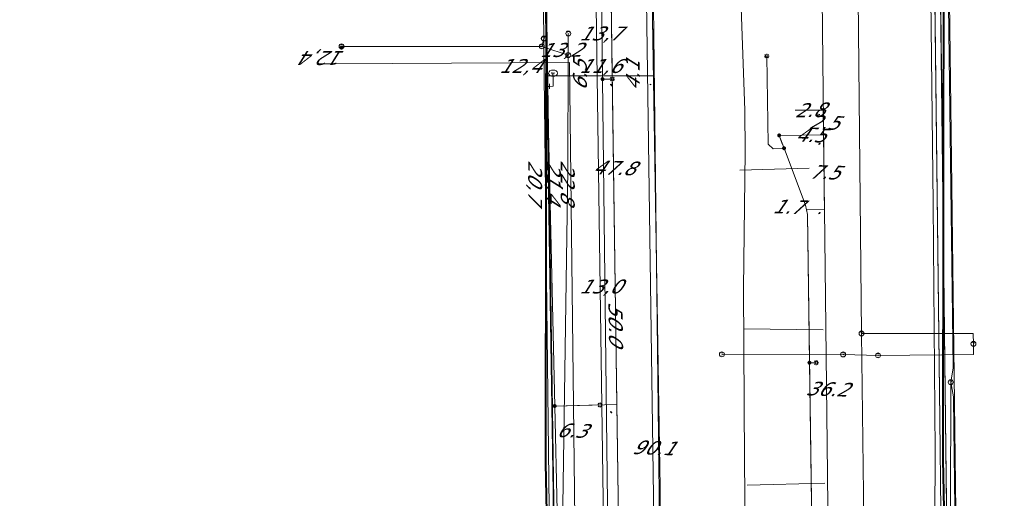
# Model space of a CAD drawing. Header units: metres. Extents: x 124576 to 133557, y 395865 to 402386.
# Tile 232 of 256: x 127866 to 127966, y 401898 to 401947. Entities that reach past the tile are written whole.
import ezdxf
from ezdxf.enums import TextEntityAlignment as Align

# ---------------------------------------------------------------- set-up
doc = ezdxf.new("R2010")
doc.units = ezdxf.units.M
doc.header["$MEASUREMENT"] = 0
for name, color, linetype, lineweight, true_color in [('LG_AanduidingEisVoorzorgsmaatregel', 7, 'Continuous', 40, 0xf7284a), ('LG_buisleidingGevaarlijkeInhoud_NV_Nederlandse_Gasunie_West', 7, 'Continuous', 13, 0xff9b00), ('LG_Datatransport_Eurofiber_Nederland_BV', 3, 'Continuous', 13, 0x00ff00), ('LG_Datatransport_KPN_BV', 3, 'Continuous', 13, 0x00ff00), ('LG_Datatransport_Tele2_Nederland_BV', 3, 'Continuous', 13, 0x00ff00), ('LG_Datatransport_Ziggo_BV', 3, 'Continuous', 13, 0x00ff00), ('LG_Laag_Spanning_Enexis_Netbeheer_BV', 7, 'Continuous', 13, 0x960000), ('LG_Midden_Spanning_Enexis_Netbeheer_BV', 7, 'Continuous', 13, 0xd20000), ('LG_Riool_Vrij_Verval_Gemeente_Tilburg_Ruimtelijke_Uitvoering', 7, 'Continuous', 13, 0xca00a0), ('LG_unet-4_Brabant_Water', 5, 'Continuous', 13, 0x0000ff)]:
    doc.layers.add(name, color=color, linetype=linetype, lineweight=lineweight, true_color=true_color)
for name, color, linetype, lineweight in [('LG_Datatransport_P_KPN_BV', 7, 'Continuous', 0), ('LG_Datatransport_P_Tele2_Nederland_BV', 7, 'Continuous', 0), ('LG_Laag_Spanning_P_Enexis_Netbeheer_BV', 7, 'Continuous', 0), ('LG_n00003_Spitters_Electrotechniek_BV', 7, 'Continuous', 13), ('LG_Riool_Vrij_Verval_P_Gemeente_Tilburg_Ruimtelijke_Uitvoering', 7, 'Continuous', 0), ('LG_unet-4_P_Brabant_Water', 7, 'Continuous', 0), ('MV_Datatransport', 7, 'Continuous', 0), ('MV_Laag_Spanning', 7, 'Continuous', 0), ('MV_Laag_Spanning_lijn', 7, 'Continuous', 0), ('MV_Laag_Spanning_pijl', 7, 'Continuous', 0), ('MV_Midden_Spanning', 7, 'Continuous', 0), ('MV_Midden_Spanning_lijn', 7, 'Continuous', 0), ('MV_Midden_Spanning_pijl', 7, 'Continuous', 0)]:
    doc.layers.add(name, color=color, linetype=linetype, lineweight=lineweight)
doc.styles.add('Klic_Annotatie', font='verdanai.ttf', dxfattribs={"oblique": 20, "height": 1.4})
doc.styles.add('Style-Arial', font='arial.ttf')

# ---------------------------------------------------------------- blocks, each defined once
blk = doc.blocks.new('Mof')
at = {"layer": 'LG_Laag_Spanning_P_Enexis_Netbeheer_BV'}
h = blk.add_hatch(color=256, dxfattribs=at)
edge = h.paths.add_edge_path()
edge.add_arc((0, 0), 2, 0, 360)
blk = doc.blocks.new('Streetlight')
at = {"layer": 'LG_Laag_Spanning_P_Enexis_Netbeheer_BV'}
for p, q in [((-1.77, 1.77), (-1.06, 1.06)), ((0, 2.5), (0, 1.5)), ((1.77, 1.77), (1.06, 1.06)), ((-1.06, -1.06), (-1.77, -1.77)), ((0, -1.5), (0, -2.5)), ((1.06, -1.06), (1.77, -1.77))]:
    blk.add_line(p, q, dxfattribs=at)
at = {"layer": 'LG_Laag_Spanning_P_Enexis_Netbeheer_BV', "flags": 128}
for points in [[(-2.5, 0), (-1.5, 0)], [(1.5, 0), (2.5, 0)]]:
    blk.add_lwpolyline(points, dxfattribs=at)
at = {"layer": 'LG_Laag_Spanning_P_Enexis_Netbeheer_BV'}
blk.add_circle((0, 0), 1.5, dxfattribs=at)
blk = doc.blocks.new('m_pijl')
at = {"layer": 'MV_Laag_Spanning_pijl'}
blk.add_hatch(color=7, dxfattribs=at).paths.add_polyline_path([(-1, -0.33), (-1, 0), (-1, 0.33), (0, 0)])
at = {"layer": 'MV_Laag_Spanning_pijl', "flags": 128}
blk.add_lwpolyline([(-1, 0), (-1, 0.33), (0, 0), (-1, -0.33), (-1, 0)], close=True, dxfattribs=at)
blk = doc.blocks.new('m_pijl_1')
at = {"layer": 'MV_Midden_Spanning_pijl'}
blk.add_hatch(color=7, dxfattribs=at).paths.add_polyline_path([(-1, -0.33), (-1, 0), (-1, 0.33), (0, 0)])
at = {"layer": 'MV_Midden_Spanning_pijl', "flags": 128}
blk.add_lwpolyline([(-1, 0), (-1, 0.33), (0, 0), (-1, -0.33), (-1, 0)], close=True, dxfattribs=at)
blk = doc.blocks.new('FireHydrant')
at = {"layer": 'LG_unet-4_P_Brabant_Water'}
blk.add_ellipse((0, 0), major_axis=(4.45, 0), ratio=0.727642, dxfattribs=at)
at = {"layer": 'LG_unet-4_P_Brabant_Water', "style": 'Style-Arial'}
blk.add_text('BK', height=2.5, dxfattribs=at).set_placement((0, 0), align=Align.MIDDLE_CENTER)
blk = doc.blocks.new('Afsluiter_2')
at = {"layer": 'LG_unet-4_P_Brabant_Water'}
blk.add_line((0, -2.5), (0, 2.5), dxfattribs=at)
blk.add_solid([(-0.25, 2.5), (0.25, 2.5), (-0.25, -2.5), (0.25, -2.5)], dxfattribs=at)
blk = doc.blocks.new('Onbekend_2')
at = {"layer": 'LG_Riool_Vrij_Verval_P_Gemeente_Tilburg_Ruimtelijke_Uitvoering'}
blk.add_hatch(color=256, dxfattribs=at).paths.add_polyline_path([(-0.25, -1.07, -0.262633), (0.23, 0.15), (0.59, 0.47, 0.379827), (0.7, 1.26), (0.69, 1.26, 0.228508), (-0.03, 1.53), (-0.03, 1.52, 0.459053), (-0.82, 0.79), (-1.29, 0.85, -0.414214), (-0.08, 2, -0.243799), (1.09, 1.52, -0.379827), (0.9, 0.11), (0.54, -0.2, 0.262633), (0.23, -1.08), (-0.17, -1.07)])
blk.add_circle((0, 0), 2.5, dxfattribs=at)
at = {"layer": 'LG_Riool_Vrij_Verval_P_Gemeente_Tilburg_Ruimtelijke_Uitvoering', "extrusion": (0, 0, -1)}
blk.add_solid([(0.34, -2.06), (-0.21, -2.06), (0.34, -1.51), (-0.21, -1.51)], dxfattribs=at)
blk = doc.blocks.new('Onbekend_3')
at = {"layer": 'LG_Datatransport_P_KPN_BV'}
blk.add_hatch(color=256, dxfattribs=at).paths.add_polyline_path([(-0.25, -1.07, -0.262633), (0.23, 0.15), (0.59, 0.47, 0.379827), (0.7, 1.26), (0.69, 1.26, 0.228508), (-0.03, 1.53), (-0.03, 1.52, 0.459053), (-0.82, 0.79), (-1.29, 0.85, -0.414214), (-0.08, 2, -0.243799), (1.09, 1.52, -0.379827), (0.9, 0.11), (0.54, -0.2, 0.262633), (0.23, -1.08), (-0.17, -1.07)])
blk.add_circle((0, 0), 2.5, dxfattribs=at)
at = {"layer": 'LG_Datatransport_P_KPN_BV', "extrusion": (0, 0, -1)}
blk.add_solid([(0.34, -2.06), (-0.21, -2.06), (0.34, -1.51), (-0.21, -1.51)], dxfattribs=at)
blk = doc.blocks.new('Mof_2')
at = {"layer": 'LG_Datatransport_P_KPN_BV'}
h = blk.add_hatch(color=256, dxfattribs=at)
edge = h.paths.add_edge_path()
edge.add_arc((0, 0), 2, 0, 360)
blk = doc.blocks.new('Onbekend_4')
at = {"layer": 'LG_Datatransport_P_Tele2_Nederland_BV'}
blk.add_hatch(color=256, dxfattribs=at).paths.add_polyline_path([(-0.25, -1.07, -0.262633), (0.23, 0.15), (0.59, 0.47, 0.379827), (0.7, 1.26), (0.69, 1.26, 0.228508), (-0.03, 1.53), (-0.03, 1.52, 0.459053), (-0.82, 0.79), (-1.29, 0.85, -0.414214), (-0.08, 2, -0.243799), (1.09, 1.52, -0.379827), (0.9, 0.11), (0.54, -0.2, 0.262633), (0.23, -1.08), (-0.17, -1.07)])
blk.add_circle((0, 0), 2.5, dxfattribs=at)
blk.add_solid([(-0.34, -2.06), (0.21, -2.06), (-0.34, -1.51), (0.21, -1.51)], dxfattribs=at)

msp = doc.modelspace()

# ---------------------------------------------------------------- linework, layer by layer
at = {"layer": 'LG_AanduidingEisVoorzorgsmaatregel', "flags": 128}
for points in [[(127923.014, 401723.419), (127919.405, 401901.81), (127919.596, 402059.144), (127915.462, 402161.148), (127915.819, 402188.747), (127894.072, 402189.123), (127887.916, 402190.701), (127883.248, 402192.858), (127875.544, 402203.826), (127874.361, 402211.527), (127875.281, 402255.335), (127879.011, 402370.177)], [(127919.029, 402366.668), (127915.216, 402228.77), (127937.981, 402228.188), (127947.452, 402224.89), (127954.136, 402217.893), (127957.005, 402208.061), (127955.432, 402162.814), (127959.592, 402059.723), (127959.403, 401902.187), (127963.191, 401714.97)]]:
    msp.add_lwpolyline(points, dxfattribs=at)
at = {"layer": 'LG_buisleidingGevaarlijkeInhoud_NV_Nederlandse_Gasunie_West', "flags": 128}
msp.add_lwpolyline([(127942.531, 401719.314), (127941.967, 401742.202), (127941.951, 401760.958), (127941.848, 401770.645), (127941.326, 401798.913), (127940.987, 401842.413), (127940.238, 401867.142), (127939.684, 401878.986), (127939.588, 401885.311), (127939.403, 401902.032), (127939.325, 401919.455), (127939.467, 401933.228), (127939.438, 401937.414), (127938.988, 401950.617), (127939.432, 401960.721), (127938.761, 401992.81), (127939.177, 401996.277), (127938.877, 402005.039), (127939.449, 402012.575), (127939.582, 402024.62), (127939.722, 402029.007), (127939.696, 402050.293), (127939.593, 402059.499), (127939.368, 402068.787)], dxfattribs=at)
at = {"layer": 'LG_Datatransport_Eurofiber_Nederland_BV', "flags": 128}
for points in [[(127960.47, 401819.05), (127960.46, 401819.65), (127960.26, 401820.38), (127959.86, 401850.53), (127959.41, 401878.58), (127959.09, 401906.22), (127958.27, 401977.73), (127958.1, 401990.85), (127958.2, 402000.96), (127959.48, 402014.77), (127961.2, 402036.6), (127962.53, 402070.27), (127962.35, 402072.33), (127961.95, 402074.52), (127959.32, 402084.56), (127958.99, 402087.41), (127958.58, 402107.01), (127958.68, 402110.2), (127958.66, 402114.01), (127958.69, 402117.91), (127958.79, 402119.98), (127958.95, 402124.47), (127958.95, 402127.44)], [(127960.464, 401819.41), (127960.66, 401820.38), (127960.28, 401852.35), (127959.67, 401906.23), (127958.95, 401968.23), (127958.68, 401991.6), (127958.78, 402000.13), (127958.85, 402000.38), (127959.74, 402001.74), (127959.84, 402002.04), (127959.88, 402002.39), (127960.07, 402012.81), (127960.24, 402013.18), (127960.56, 402013.49), (127960.96, 402013.65), (127993.25, 402013.37), (127993.29, 402017.77), (128002.79, 402017.69), (128024.3, 402017.71)], [(127960.471, 401819.047), (127960.464, 401819.647), (127960.656, 401820.377), (127960.281, 401852.355), (127960.03, 401875.842), (127959.673, 401906.229), (127958.946, 401968.231), (127958.861, 401977.74), (127958.679, 401991.604), (127958.778, 402000.129), (127958.846, 402000.38), (127959.016, 402000.662), (127959.737, 402001.737), (127959.844, 402002.041), (127959.877, 402002.385)], [(127960.471, 401819.047), (127960.464, 401819.647), (127960.255, 401820.377), (127960.104, 401833.29), (127959.858, 401850.527), (127959.411, 401878.576), (127959.086, 401906.222), (127958.36, 401968.225)]]:
    msp.add_lwpolyline(points, dxfattribs=at)
at = {"layer": 'LG_Datatransport_KPN_BV'}
for p, q in [((127921.643, 401942.981), (127921.653, 401945.157)), ((127918.669, 401943.857), (127898.795, 401943.857))]:
    msp.add_line(p, q, dxfattribs=at)
at = {"layer": 'LG_Datatransport_KPN_BV', "flags": 128}
for points in [[(127922.552, 402177.748), (127922.47, 402175.197), (127921.922, 402161.911), (127920.238, 402121.047), (127920.195, 402114.925), (127920.927, 402069.824), (127918.299, 402064.759), (127918.21, 402024.798), (127919.184, 401944.656)], [(127926.578, 401781.057), (127925.81, 401846.06), (127925.602, 401863.604), (127925.278, 401891.048), (127923.734, 402000), (127923.731, 402000.267)], [(127959.615, 401999.996), (127959.608, 401998.068), (127959.577, 401988.179), (127960.286, 401932.474), (127960.949, 401877.831), (127961.569, 401830.273), (127962.242, 401772.78), (127962.204, 401768.838), (127962.205, 401768.638)], [(127918.985, 401943.857), (127919.185, 401944.61), (127919.197, 401944.656)], [(127919.184, 401944.656), (127919.185, 401944.61), (127919.195, 401943.788), (127919.337, 401932.117), (127920.079, 401865.381)], [(127898.795, 401943.857), (127918.669, 401943.857), (127918.985, 401943.857)], [(127921.643, 401942.981), (127919.195, 401943.788), (127918.985, 401943.857)], [(127920.924, 401846.058), (127925.81, 401846.06), (127928.312, 401846.061), (127927.653, 401860.772), (127925.602, 401863.604), (127920.695, 401870.381), (127921.595, 401931.457), (127921.643, 401942.981)]]:
    msp.add_lwpolyline(points, dxfattribs=at)
at = {"layer": 'LG_Datatransport_Tele2_Nederland_BV', "flags": 128}
for points in [[(127960.197, 401909.979), (127960.441, 401911.45), (127959.822, 401961.062), (127959.477, 401988.178), (127959.574, 402006.013), (127960.199, 402014.964)], [(127896.3, 401942.1), (127898, 401942.1), (127921.792, 401942.233), (127922.7, 401861.6), (127940.363, 401861.757)], [(127577.148, 401847.063), (127633.192, 401847.214), (127692.24, 401847.85), (127768.653, 401848.299), (127842.099, 401848.889), (127897.578, 401849.116), (127916.887, 401848.868), (127926.858, 401848.61), (127931.173, 401848.758), (127935.049, 401848.978), (127935.208, 401850.16), (127935.256, 401858.688), (127935.538, 401859.718), (127940.363, 401861.757), (127944.456, 401866.21), (127946.275, 401870.656), (127946.383, 401896.501), (127946.891, 401896.644), (127955.05, 401896.746), (127955.674, 401896.754), (127960.189, 401897.036), (127960.197, 401909.982)], [(127940.363, 401861.757), (127944.456, 401866.21), (127946.275, 401870.656), (127946.383, 401896.501), (127946.891, 401896.644), (127955.674, 401896.754), (127960.189, 401897.036), (127960.197, 401909.982)], [(127960.197, 401909.979), (127960.477, 401908.52), (127960.515, 401905.354), (127962.4, 401755.8), (127981.4, 401756)]]:
    msp.add_lwpolyline(points, dxfattribs=at)
at = {"layer": 'LG_Datatransport_Ziggo_BV', "flags": 128}
msp.add_lwpolyline([(127931.831, 401842.255), (127930.979, 401891.087), (127930.908, 401899.38), (127929.264, 402000.006), (127928.452, 402078.937), (127928.296, 402079.266), (127927.979, 402079.445), (127924.007, 402079.439), (127923.696, 402079.846), (127923.522, 402080.327), (127922.955, 402105.072), (127922.126, 402155.323), (127921.491, 402182.458), (127921.301, 402183.33), (127920.951, 402183.902), (127920.454, 402184.352), (127919.85, 402184.644), (127919.188, 402184.753), (127859.856, 402185.962), (127769.868, 402188.083)], dxfattribs=at)
at = {"layer": 'LG_Laag_Spanning_Enexis_Netbeheer_BV'}
for p, q in [((127925.103, 401940.551), (127926.087, 401940.565)), ((127945.959, 401911.953), (127946.642, 401911.948)), ((127920.285, 401907.583), (127924.851, 401907.687))]:
    msp.add_line(p, q, dxfattribs=at)
at = {"layer": 'LG_Laag_Spanning_Enexis_Netbeheer_BV', "flags": 128}
for points in [[(127924.587, 401985.101), (127924.622, 401982.107), (127924.629, 401981.517), (127924.704, 401975.035), (127925.103, 401940.551), (127926.026, 401860.708)], [(127924.587, 401985.101), (127924.622, 401982.107), (127924.629, 401981.517), (127924.704, 401975.035), (127925.103, 401940.551), (127926.026, 401860.708)], [(127919.035, 401967.04), (127919.043, 401962.844), (127919.068, 401960.844), (127919.194, 401955.358), (127919.554, 401939.738), (127920.285, 401907.583), (127920.525, 401897.022), (127920.567, 401895.023), (127920.948, 401875.311), (127921.214, 401861.552), (127921.224, 401860.173), (127921.217, 401859.553), (127921.197, 401858.316), (127921.074, 401850.619), (127921.058, 401849.869), (127921.033, 401849.104), (127921.012, 401848.62), (127920.958, 401847.447), (127920.928, 401846.241), (127920.93, 401845.792)], [(127919.035, 401967.04), (127919.043, 401962.844), (127919.068, 401960.844), (127919.194, 401955.358), (127919.554, 401939.738), (127920.285, 401907.583), (127920.525, 401897.022), (127920.567, 401895.023), (127920.948, 401875.311), (127921.214, 401861.552), (127921.224, 401860.173)], [(127943.397, 401933.581), (127942.294, 401933.531), (127941.787, 401934.008), (127941.656, 401942.862)], [(127946.487, 401874.149), (127945.959, 401911.953), (127945.751, 401926.885), (127946.487, 401874.149), (127945.959, 401911.953), (127945.751, 401926.885), (127945.567, 401927.853), (127943.397, 401933.581), (127943.186, 401934.138), (127942.904, 401934.881), (127943.397, 401933.581), (127943.186, 401934.138), (127942.904, 401934.881)], [(127946.487, 401874.149), (127945.959, 401911.953), (127945.751, 401926.885), (127946.487, 401874.149), (127945.959, 401911.953), (127945.751, 401926.885), (127946.487, 401874.149), (127945.959, 401911.953), (127945.751, 401926.885), (127945.567, 401927.853), (127943.397, 401933.581), (127943.186, 401934.138), (127942.904, 401934.881), (127943.397, 401933.581), (127943.186, 401934.138), (127942.904, 401934.881), (127943.397, 401933.581), (127943.186, 401934.138), (127942.904, 401934.881)]]:
    msp.add_lwpolyline(points, dxfattribs=at)
at = {"layer": 'LG_Midden_Spanning_Enexis_Netbeheer_BV'}
msp.add_line((127930.908, 401899.38), (127929.264, 402000.006), dxfattribs=at)
msp.add_line((127930.908, 401899.38), (127929.264, 402000.006), dxfattribs=at)
at = {"layer": 'LG_Midden_Spanning_Enexis_Netbeheer_BV', "flags": 128}
for points in [[(127920.767, 401858.762), (127920.327, 401888.842), (127919.958, 401914.111), (127919.578, 401940.121), (127919.335, 401956.716), (127919.036, 401977.199), (127918.899, 401986.577), (127918.919, 401987.113), (127918.921, 401987.127), (127919.168, 401987.506), (127919.65, 401987.625), (127922.028, 401987.579), (127923.353, 401987.782), (127923.566, 401987.854), (127924.225, 401988.396), (127924.228, 401988.402), (127924.452, 401989.245), (127924.453, 401989.614), (127924.495, 401989.773), (127924.509, 401989.797), (127924.537, 401989.909)], [(127865.469, 401847.226), (127896.291, 401847.542), (127898.289, 401847.612), (127900.65, 401847.752), (127902.647, 401847.778), (127904.451, 401847.716), (127906.45, 401847.675), (127919.942, 401847.586), (127920.297, 401847.731), (127920.446, 401848.085), (127920.45, 401849.969), (127920.767, 401858.762), (127920.327, 401888.842), (127919.958, 401914.111), (127919.578, 401940.121), (127919.335, 401956.716)], [(127931.831, 401842.255), (127930.979, 401891.087), (127930.908, 401899.38)], [(127931.831, 401842.255), (127930.979, 401891.087), (127930.908, 401899.38)]]:
    msp.add_lwpolyline(points, dxfattribs=at)
at = {"layer": 'LG_n00003_Spitters_Electrotechniek_BV'}
for p, q in [((127958.16, 401953.341), (127958.417, 401927.961)), ((127958.417, 401927.961), (127958.16, 401953.341)), ((127958.16, 401953.341), (127958.417, 401927.961)), ((127958.417, 401927.961), (127958.16, 401953.341)), ((127958.417, 401927.961), (127958.16, 401953.341)), ((127958.417, 401927.961), (127958.616, 401902.961)), ((127958.616, 401902.961), (127958.417, 401927.961)), ((127958.417, 401927.961), (127958.616, 401902.961)), ((127958.616, 401902.961), (127958.417, 401927.961)), ((127958.616, 401902.961), (127958.417, 401927.961)), ((127958.616, 401902.961), (127958.54, 401880.04)), ((127958.54, 401880.04), (127958.616, 401902.961)), ((127958.616, 401902.961), (127958.54, 401880.04)), ((127958.54, 401880.04), (127958.616, 401902.961)), ((127958.54, 401880.04), (127958.616, 401902.961))]:
    msp.add_line(p, q, dxfattribs=at)
at = {"layer": 'LG_Riool_Vrij_Verval_Gemeente_Tilburg_Ruimtelijke_Uitvoering'}
for p, q in [((127950.62, 401974.25), (127951.21, 401914.89)), ((127945.925, 401931.583), (127938.931, 401931.371)), ((127947.326, 401915.265), (127939.352, 401915.353)), ((127951.21, 401914.89), (127951.96, 401854.23)), ((127949.35, 401912.79), (127937.14, 401912.8)), ((127952.87, 401912.69), (127949.35, 401912.79)), ((127947.507, 401899.799), (127939.671, 401899.59))]:
    msp.add_line(p, q, dxfattribs=at)
at = {"layer": 'LG_Riool_Vrij_Verval_Gemeente_Tilburg_Ruimtelijke_Uitvoering', "flags": 128}
for points in [[(127962.49, 401913.86), (127962.47, 401914.89), (127951.21, 401914.89)], [(127952.87, 401912.69), (127962.5, 401912.78), (127962.49, 401913.86)]]:
    msp.add_lwpolyline(points, dxfattribs=at)
at = {"layer": 'LG_unet-4_Brabant_Water'}
for p, q in [((127920.12, 401940.68), (127920.11, 401941.15)), ((127919.48, 401939.81), (127919.75, 401939.82))]:
    msp.add_line(p, q, dxfattribs=at)
at = {"layer": 'LG_unet-4_Brabant_Water', "flags": 128}
for points in [[(127932.954, 401721.328), (127932.52, 401750.01), (127932.05, 401790.98), (127930.91, 401890.08), (127929.64, 402000), (127929.13, 402060.84)], [(127919.48, 401939.81), (127918.89, 401972.43), (127918.14, 402021.48)], [(127919.75, 401939.82), (127920.12, 401939.84), (127920.12, 401940.31)], [(127920.12, 401940.31), (127920.12, 401940.53), (127920.12, 401940.68)], [(127920.33, 401867.72), (127920.13, 401898.87), (127919.48, 401939.81)]]:
    msp.add_lwpolyline(points, dxfattribs=at)
at = {"layer": 'MV_Laag_Spanning_lijn'}
msp.add_line((127946.931, 401974.612), (127947.483, 401926.722), dxfattribs=at)
at = {"layer": 'MV_Laag_Spanning_pijl'}
for p, q in [((127926.549, 401907.717), (127925.876, 401955.512)), ((127929.536, 401948.432), (127930.811, 401858.316)), ((127944.52, 401937.439), (127947.359, 401937.423)), ((127947.359, 401937.423), (127947.388, 401934.933)), ((127942.904, 401934.881), (127947.388, 401934.933)), ((127947.388, 401934.933), (127947.475, 401927.403)), ((127945.744, 401927.385), (127947.475, 401927.405)), ((127920.285, 401907.583), (127926.546, 401907.725)), ((127927.004, 401875.428), (127926.546, 401907.725))]:
    msp.add_line(p, q, dxfattribs=at)
at = {"layer": 'MV_Laag_Spanning_pijl', "flags": 128}
msp.add_lwpolyline([(127947.475, 401927.405), (127947.747, 401903.765), (127947.891, 401891.189)], dxfattribs=at)
at = {"layer": 'MV_Midden_Spanning_lijn'}
msp.add_line((127930.228, 401940.869), (127930.228, 401941.032), dxfattribs=at)
at = {"layer": 'MV_Midden_Spanning_pijl'}
for p, q in [((127919.567, 401940.869), (127926.081, 401940.869)), ((127926.785, 401890.969), (127926.081, 401940.964)), ((127926.081, 401940.869), (127930.228, 401940.869))]:
    msp.add_line(p, q, dxfattribs=at)
at = {"layer": 'MV_Midden_Spanning_pijl', "flags": 128}
msp.add_lwpolyline([(127926.082, 401940.869), (127925.831, 401958.72), (127925.379, 401989.909)], dxfattribs=at)

# ---------------------------------------------------------------- block references
at = {"layer": 'LG_Datatransport_P_KPN_BV', "xscale": 0.1, "yscale": 0.1, "zscale": 0.1}
for name, p in [('Onbekend_3', (127921.653, 401945.157)), ('Onbekend_3', (127898.795, 401943.857)), ('Onbekend_3', (127918.985, 401943.857)), ('Onbekend_3', (127918.985, 401943.857)), ('Onbekend_3', (127918.985, 401943.857)), ('Onbekend_3', (127919.184, 401944.656)), ('Onbekend_3', (127919.184, 401944.656)), ('Onbekend_3', (127919.197, 401944.656)), ('Mof_2', (127898.795, 401943.728)), ('Onbekend_3', (127921.643, 401942.981)), ('Onbekend_3', (127921.643, 401942.981)), ('Onbekend_3', (127921.643, 401942.981))]:
    msp.add_blockref(name, p, dxfattribs=at)
at = {"layer": 'LG_Datatransport_P_Tele2_Nederland_BV', "xscale": 0.1, "yscale": 0.1, "zscale": 0.1}
msp.add_blockref('Onbekend_4', (127960.197, 401909.982), dxfattribs=at)
at = {"layer": 'LG_Laag_Spanning_P_Enexis_Netbeheer_BV', "xscale": 0.1, "yscale": 0.1, "zscale": 0.1}
for name, p in [('Streetlight', (127941.656, 401942.862)), ('Mof', (127925.103, 401940.551)), ('Mof', (127943.397, 401933.581)), ('Mof', (127945.959, 401911.953)), ('Streetlight', (127946.642, 401911.948)), ('Mof', (127920.285, 401907.583))]:
    msp.add_blockref(name, p, dxfattribs=at)
for name, p, rotation in [('Streetlight', (127926.087, 401940.565), 359), ('Mof', (127942.904, 401934.881), 1), ('Streetlight', (127924.851, 401907.687), 315)]:
    msp.add_blockref(name, p, dxfattribs=dict(at, rotation=rotation))
at = {"layer": 'LG_Riool_Vrij_Verval_P_Gemeente_Tilburg_Ruimtelijke_Uitvoering', "xscale": 0.1, "yscale": 0.1, "zscale": 0.1}
for p in [(127951.21, 401914.89), (127962.49, 401913.86), (127937.14, 401912.8), (127949.35, 401912.79), (127952.87, 401912.69)]:
    msp.add_blockref('Onbekend_2', p, dxfattribs=at)
at = {"layer": 'LG_unet-4_P_Brabant_Water', "xscale": 0.1, "yscale": 0.1, "zscale": 0.1}
for name, p in [('FireHydrant', (127920.12, 401941.15)), ('Afsluiter_2', (127919.75, 401939.82))]:
    msp.add_blockref(name, p, dxfattribs=at)
at = {"layer": 'MV_Laag_Spanning_pijl', "xscale": 0.1, "yscale": 0.1, "zscale": 0.1}
for p in [(127947, 401937), (127947, 401934), (127947, 401927)]:
    msp.add_blockref('m_pijl', p, dxfattribs=at)
for p, rotation in [((127947, 401934), 271), ((127947, 401927), 271), ((127926, 401907), 1), ((127926, 401907), 90)]:
    msp.add_blockref('m_pijl', p, dxfattribs=dict(at, rotation=rotation))
at = {"layer": 'MV_Midden_Spanning_pijl', "xscale": 0.1, "yscale": 0.1, "zscale": 0.1}
for p in [(127926, 401940), (127930, 401940)]:
    msp.add_blockref('m_pijl_1', p, dxfattribs=at)
at = {"layer": 'MV_Midden_Spanning_pijl', "xscale": 0.1, "yscale": 0.1, "zscale": 0.1, "rotation": 90}
msp.add_blockref('m_pijl_1', (127926, 401940), dxfattribs=at)

# ---------------------------------------------------------------- texts
at = {"layer": 'MV_Datatransport', "style": 'Klic_Annotatie', "oblique": 20}
for s, p in [('13,7', (127924.828, 401945.157)), ('12,4', (127916.759, 401941.873)), ('11,6', (127924.828, 401941.877)), ('13,0', (127924.828, 401919.637))]:
    msp.add_text(s, height=1.4, dxfattribs=at).set_placement(p, align=Align.MIDDLE_CENTER)
for s, rotation, p in [('13,2', 0.6, (127920.849, 401943.494)), ('12,4', 180, (127897.104, 401942.677)), ('20,7', 270, (127918.315, 401930.277)), ('21,4', 270, (127920.195, 401930.277)), ('22,8', 270, (127921.595, 401930.277))]:
    msp.add_text(s, height=1.4, rotation=rotation, dxfattribs=at).set_placement(p, align=Align.MIDDLE_CENTER)
at = {"layer": 'MV_Laag_Spanning', "style": 'Klic_Annotatie', "oblique": 20}
for s, rotation, p in [('2.8', 2, (127945.94, 401937.431)), ('2.5', 358, (127947.374, 401936.178)), ('4.5', 358, (127946.019, 401934.907)), ('47.8', 358, (127926.213, 401931.615)), ('7.5', 358, (127947.432, 401931.168)), ('1.7', 358, (127943.719, 401927.684)), ('36.2', 358, (127947.683, 401909.297)), ('6.3', 358, (127921.951, 401905.114)), ('90.1', 358, (127930.174, 401903.374))]:
    msp.add_text(s, height=1.4, rotation=rotation, dxfattribs=at).set_placement(p, align=Align.MIDDLE_CENTER)
at = {"layer": 'MV_Midden_Spanning', "style": 'Klic_Annotatie', "oblique": 20}
for s, rotation, p in [('6.5', 90, (127922.824, 401940.869)), ('4.1', 90, (127928.155, 401940.869)), ('50.0', 271, (127926.433, 401915.967))]:
    msp.add_text(s, height=1.4, rotation=rotation, dxfattribs=at).set_placement(p, align=Align.MIDDLE_CENTER)

doc.saveas('drawing.dxf')
